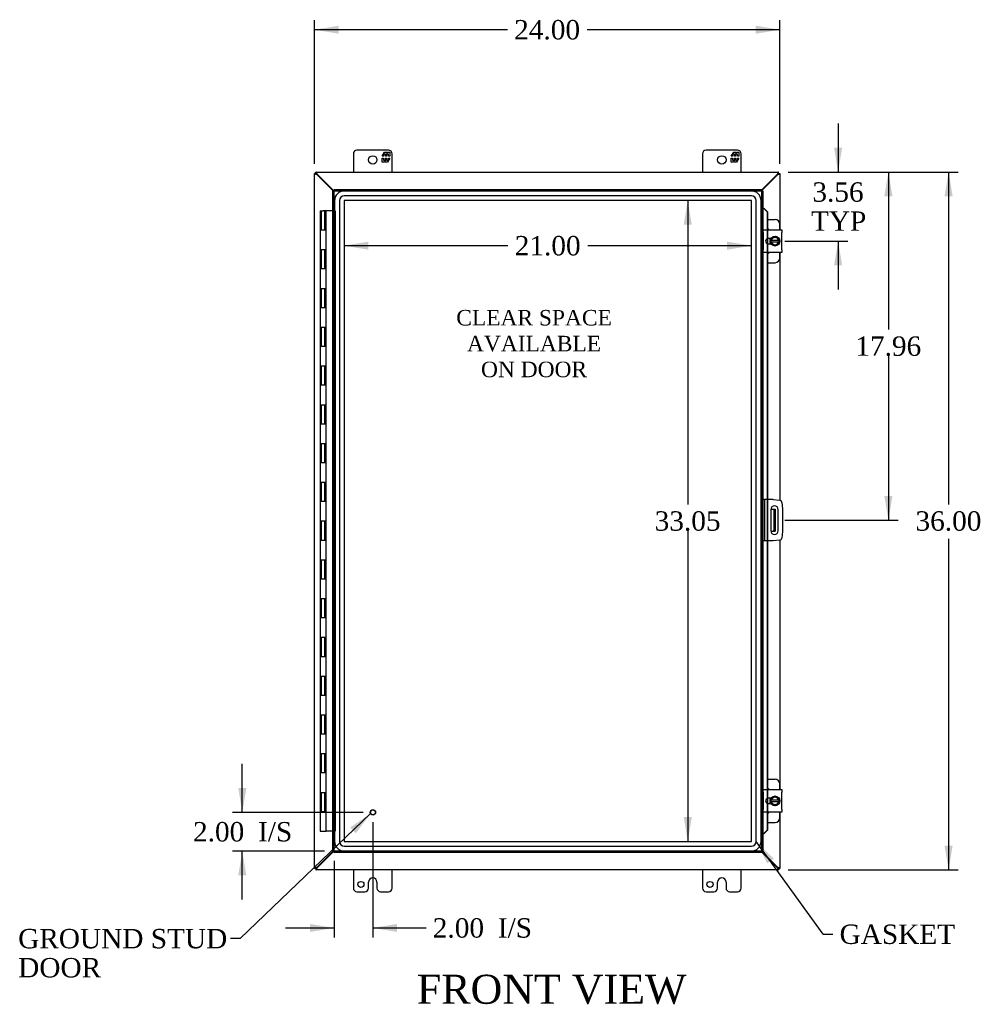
# Model space of a CAD drawing. Header units: inches. Extents: x 6 to 235, y 0 to 156.
# Tile 3 of 8: x 56 to 106, y 55 to 106. Entities that reach past the tile are written whole.
import ezdxf
from ezdxf.enums import TextEntityAlignment as Align

# ---------------------------------------------------------------- set-up
doc = ezdxf.new("R2010")
doc.units = ezdxf.units.IN
doc.header["$MEASUREMENT"] = 0
for name, color, linetype in [('COM40153-1', 7, 'CONTINUOUS'), ('COM40153-2', 7, 'CONTINUOUS'), ('COM42667', 7, 'CONTINUOUS'), ('COM42780', 7, 'CONTINUOUS'), ('COM48434', 7, 'CONTINUOUS'), ('COM70219', 7, 'CONTINUOUS'), ('COM71780-20', 7, 'CONTINUOUS'), ('DEFAULT', 7, 'CONTINUOUS'), ('FET07710', 7, 'CONTINUOUS'), ('HNG10620-32B', 7, 'CONTINUOUS'), ('HNG10620-32C', 7, 'CONTINUOUS'), ('SCC19011', 7, 'CONTINUOUS'), ('SPR20265', 7, 'CONTINUOUS'), ('STD21878', 7, 'CONTINUOUS'), ('WAF25035', 7, 'CONTINUOUS')]:
    doc.layers.add(name, color=color, linetype=linetype)
doc.styles.add('SEACAD_TIMES_NEW_ROMAN', font='times.ttf')

# ---------------------------------------------------------------- blocks, each defined once
blk = doc.blocks.new('SEANNOT_GROUP2')
at = {"layer": 'DEFAULT', "linetype": 'Continuous'}
blk.add_hatch(color=136, dxfattribs=at).paths.add_polyline_path([(73.815, 64.191), (74.573, 65.206), (73.527, 64.492)])
at = {"layer": 'DEFAULT', "color": 136, "linetype": 'Continuous'}
blk.add_line((67.846, 58.758), (67.346, 58.758), dxfattribs=at)
blk.add_lwpolyline([(67.846, 58.758), (74.573, 65.206)], dxfattribs=at)
at = {"layer": 'DEFAULT', "color": 136, "linetype": 'Continuous', "style": 'SEACAD_TIMES_NEW_ROMAN'}
for s, p in [('GROUND STUD', (56.403, 59.258)), ('DOOR', (56.403, 57.758))]:
    blk.add_text(s, height=1, dxfattribs=at).set_placement(p, align=Align.TOP_LEFT)
blk = doc.blocks.new('SEANNOT_GROUP3')
at = {"layer": 'DEFAULT', "linetype": 'Continuous'}
blk.add_hatch(color=136, dxfattribs=at).paths.add_polyline_path([(95.364, 62.883), (94.464, 63.776), (95.025, 62.64)])
at = {"layer": 'DEFAULT', "color": 136, "linetype": 'Continuous'}
blk.add_line((97.912, 58.984), (98.412, 58.984), dxfattribs=at)
blk.add_lwpolyline([(97.912, 58.984), (94.464, 63.776)], dxfattribs=at)
at = {"layer": 'DEFAULT', "color": 136, "linetype": 'Continuous', "style": 'SEACAD_TIMES_NEW_ROMAN'}
blk.add_text('GASKET', height=1, dxfattribs=at).set_placement((98.762, 59.484), align=Align.TOP_LEFT)
blk = doc.blocks.new('GDIMGGROUP14')
at = {"layer": 'DEFAULT', "linetype": 'Continuous'}
for points in [[(74.467, 94.295), (74.467, 94.712), (73.217, 94.503)], [(92.965, 94.295), (94.215, 94.503), (92.965, 94.712)]]:
    blk.add_hatch(color=136, dxfattribs=at).paths.add_polyline_path(points)
at = {"layer": 'DEFAULT', "color": 136, "linetype": 'Continuous'}
for p, q in [((81.66, 94.503), (73.217, 94.503)), ((94.215, 94.503), (85.773, 94.503))]:
    blk.add_line(p, q, dxfattribs=at)
at = {"layer": 'DEFAULT', "color": 136, "linetype": 'Continuous', "style": 'SEACAD_TIMES_NEW_ROMAN'}
blk.add_text('21.00', height=1, dxfattribs=at).set_placement((82.01, 95.003), align=Align.TOP_LEFT)
blk = doc.blocks.new('GDIMGGROUP15')
at = {"layer": 'DEFAULT', "linetype": 'Continuous'}
for points in [[(90.725, 95.579), (91.141, 95.579), (90.933, 96.829)], [(90.725, 65.025), (90.933, 63.775), (91.141, 65.025)]]:
    blk.add_hatch(color=136, dxfattribs=at).paths.add_polyline_path(points)
at = {"layer": 'DEFAULT', "color": 136, "linetype": 'Continuous'}
for p, q in [((90.933, 96.829), (90.933, 81.152)), ((90.933, 79.802), (90.933, 63.775))]:
    blk.add_line(p, q, dxfattribs=at)
at = {"layer": 'DEFAULT', "color": 136, "linetype": 'Continuous', "style": 'SEACAD_TIMES_NEW_ROMAN'}
blk.add_text('33.05', height=1, dxfattribs=at).set_placement((89.227, 80.802), align=Align.TOP_LEFT)
blk = doc.blocks.new('GDIMGGROUP16')
at = {"layer": 'DEFAULT', "linetype": 'Continuous'}
for points in [[(98.896, 99.552), (98.479, 99.552), (98.687, 98.302)], [(98.896, 93.49), (98.687, 94.74), (98.479, 93.49)]]:
    blk.add_hatch(color=136, dxfattribs=at).paths.add_polyline_path(points)
at = {"layer": 'DEFAULT', "color": 136, "linetype": 'Continuous'}
for p, q in [((98.687, 100.802), (98.687, 98.302)), ((96.116, 98.302), (99.187, 98.302)), ((95.935, 94.74), (99.187, 94.74)), ((98.687, 94.74), (98.687, 92.24))]:
    blk.add_line(p, q, dxfattribs=at)
at = {"layer": 'DEFAULT', "color": 136, "linetype": 'Continuous', "style": 'SEACAD_TIMES_NEW_ROMAN'}
for s, p in [('3.56', (97.36, 97.772)), ('TYP', (97.289, 96.272))]:
    blk.add_text(s, height=1, dxfattribs=at).set_placement(p, align=Align.TOP_LEFT)
blk = doc.blocks.new('GDIMGGROUP17')
at = {"layer": 'DEFAULT', "linetype": 'Continuous'}
for points in [[(101.488, 97.052), (101.279, 98.302), (101.071, 97.052)], [(101.488, 81.592), (101.071, 81.592), (101.279, 80.342)]]:
    blk.add_hatch(color=136, dxfattribs=at).paths.add_polyline_path(points)
at = {"layer": 'DEFAULT', "color": 136, "linetype": 'Continuous'}
for p, q in [((96.116, 98.302), (101.779, 98.302)), ((101.279, 98.302), (101.279, 90.172)), ((101.279, 88.822), (101.279, 80.342)), ((95.938, 80.342), (101.779, 80.342))]:
    blk.add_line(p, q, dxfattribs=at)
at = {"layer": 'DEFAULT', "color": 136, "linetype": 'Continuous', "style": 'SEACAD_TIMES_NEW_ROMAN'}
blk.add_text('17.96', height=1, dxfattribs=at).set_placement((99.573, 89.822), align=Align.TOP_LEFT)
blk = doc.blocks.new('GDIMGGROUP18')
at = {"layer": 'DEFAULT', "linetype": 'Continuous'}
for points in [[(104.593, 97.052), (104.384, 98.302), (104.176, 97.052)], [(104.593, 63.552), (104.176, 63.552), (104.384, 62.302)]]:
    blk.add_hatch(color=136, dxfattribs=at).paths.add_polyline_path(points)
at = {"layer": 'DEFAULT', "color": 136, "linetype": 'Continuous'}
for p, q in [((96.116, 98.302), (104.884, 98.302)), ((104.384, 98.302), (104.384, 81.152)), ((104.384, 79.382), (104.384, 62.302)), ((96.116, 62.302), (104.884, 62.302))]:
    blk.add_line(p, q, dxfattribs=at)
at = {"layer": 'DEFAULT', "color": 136, "linetype": 'Continuous', "style": 'SEACAD_TIMES_NEW_ROMAN'}
blk.add_text('36.00', height=1, dxfattribs=at).set_placement((102.678, 80.802), align=Align.TOP_LEFT)
blk = doc.blocks.new('GDIMGGROUP19')
at = {"layer": 'DEFAULT', "linetype": 'Continuous'}
for points in [[(72.938, 105.852), (71.688, 105.644), (72.938, 105.435)], [(94.438, 105.852), (94.438, 105.435), (95.688, 105.644)]]:
    blk.add_hatch(color=136, dxfattribs=at).paths.add_polyline_path(points)
at = {"layer": 'DEFAULT', "color": 136, "linetype": 'Continuous'}
for p, q in [((71.688, 98.73), (71.688, 106.144)), ((95.688, 98.73), (95.688, 106.144)), ((81.632, 105.644), (71.688, 105.644)), ((95.688, 105.644), (85.745, 105.644))]:
    blk.add_line(p, q, dxfattribs=at)
at = {"layer": 'DEFAULT', "color": 136, "linetype": 'Continuous', "style": 'SEACAD_TIMES_NEW_ROMAN'}
blk.add_text('24.00', height=1, dxfattribs=at).set_placement((81.982, 106.144), align=Align.TOP_LEFT)
blk = doc.blocks.new('GDIMGGROUP20')
at = {"layer": 'DEFAULT', "linetype": 'Continuous'}
for points in [[(71.447, 59.1), (72.697, 59.309), (71.447, 59.517)], [(75.947, 59.1), (75.947, 59.517), (74.697, 59.309)]]:
    blk.add_hatch(color=136, dxfattribs=at).paths.add_polyline_path(points)
at = {"layer": 'DEFAULT', "color": 136, "linetype": 'Continuous'}
for p, q in [((74.697, 64.772), (74.697, 58.809)), ((72.697, 62.772), (72.697, 58.809)), ((70.197, 59.309), (72.697, 59.309)), ((74.697, 59.309), (76.935, 59.309)), ((76.935, 59.309), (77.435, 59.309))]:
    blk.add_line(p, q, dxfattribs=at)
at = {"layer": 'DEFAULT', "color": 136, "linetype": 'Continuous', "style": 'SEACAD_TIMES_NEW_ROMAN'}
for s, p in [('2.00', (77.785, 59.809)), ('I/S', (81.139, 59.809))]:
    blk.add_text(s, height=1, dxfattribs=at).set_placement(p, align=Align.TOP_LEFT)
blk = doc.blocks.new('GDIMGGROUP21')
at = {"layer": 'DEFAULT', "linetype": 'Continuous'}
for points in [[(67.754, 66.522), (67.962, 65.272), (68.17, 66.522)], [(67.754, 62.022), (68.17, 62.022), (67.962, 63.272)]]:
    blk.add_hatch(color=136, dxfattribs=at).paths.add_polyline_path(points)
at = {"layer": 'DEFAULT', "color": 136, "linetype": 'Continuous'}
for p, q in [((67.962, 65.272), (67.962, 67.772)), ((74.197, 65.272), (67.462, 65.272)), ((72.198, 63.272), (67.462, 63.272)), ((67.962, 60.772), (67.962, 63.272))]:
    blk.add_line(p, q, dxfattribs=at)
at = {"layer": 'DEFAULT', "color": 136, "linetype": 'Continuous', "style": 'SEACAD_TIMES_NEW_ROMAN'}
for s, p in [('2.00', (65.42, 64.772)), ('I/S', (68.774, 64.772))]:
    blk.add_text(s, height=1, dxfattribs=at).set_placement(p, align=Align.TOP_LEFT)

msp = doc.modelspace()

# ---------------------------------------------------------------- linework, layer by layer
at = {"layer": 'COM40153-1', "color": 7}
for p, q in [((95.22, 80.905), (95.33, 80.905)), ((95.33, 80.905), (95.366, 80.905)), ((95.366, 80.905), (95.438, 80.905)), ((95.366, 80.905), (95.366, 79.78)), ((95.438, 80.905), (95.438, 79.78)), ((95.22, 79.78), (95.33, 79.78)), ((95.366, 79.78), (95.33, 79.78)), ((95.366, 79.78), (95.438, 79.78))]:
    msp.add_line(p, q, dxfattribs=at)
at = {"layer": 'COM40153-2', "color": 7}
for p, q in [((94.885, 81.405), (94.813, 81.405)), ((94.885, 81.405), (94.885, 79.28)), ((94.885, 81.405), (94.921, 81.405)), ((95.336, 81.405), (94.921, 81.405)), ((95.336, 81.405), (95.671, 81.375)), ((95.22, 80.892), (95.22, 79.792)), ((95.595, 79.792), (95.595, 80.892)), ((95.784, 81.262), (95.813, 80.928)), ((95.813, 80.928), (95.813, 79.757)), ((95.813, 79.757), (95.784, 79.423)), ((94.885, 79.28), (94.813, 79.28)), ((94.921, 79.28), (94.885, 79.28)), ((95.336, 79.28), (94.921, 79.28)), ((95.671, 79.309), (95.336, 79.28))]:
    msp.add_line(p, q, dxfattribs=at)
for centre, radius, start, end in [((95.66, 81.251), 0.125, 5, 85), ((95.407, 80.892), 0.188, 0, 180), ((95.407, 79.792), 0.188, 180, 0), ((95.66, 79.433), 0.125, 275, 355)]:
    msp.add_arc(centre, radius, start, end, dxfattribs=at)
at = {"layer": 'COM42667', "color": 7}
for p, q in [((94.814, 95.186), (94.814, 95.329)), ((94.814, 95.329), (95.784, 95.329)), ((94.814, 95.186), (94.814, 94.294)), ((95.784, 95.329), (95.784, 95.186)), ((95.784, 94.294), (95.784, 95.186)), ((95.228, 94.881), (95.089, 94.881)), ((95.089, 94.6), (95.228, 94.6)), ((94.814, 94.151), (94.814, 94.294)), ((95.784, 94.151), (94.814, 94.151)), ((95.784, 94.294), (95.784, 94.151)), ((94.814, 66.31), (94.814, 66.453)), ((94.814, 66.453), (95.784, 66.453)), ((94.814, 66.31), (94.814, 65.418)), ((95.784, 66.453), (95.784, 66.31)), ((95.784, 65.418), (95.784, 66.31)), ((95.228, 66.005), (95.089, 66.005)), ((95.089, 65.724), (95.228, 65.724)), ((94.814, 65.275), (94.814, 65.418)), ((95.784, 65.275), (94.814, 65.275)), ((95.784, 65.418), (95.784, 65.275))]:
    msp.add_line(p, q, dxfattribs=at)
for centre in [(95.089, 94.74), (95.089, 65.864)]:
    msp.add_arc(centre, 0.14, 90, 270, dxfattribs=at)
at = {"layer": 'COM42780', "color": 7}
for p, q in [((95.038, 95.855), (95.435, 95.855)), ((95.685, 95.329), (95.685, 95.605)), ((95.185, 94.806), (95.185, 94.881)), ((95.185, 94.6), (95.185, 94.671)), ((95.685, 93.875), (95.685, 94.151)), ((95.038, 93.625), (95.435, 93.625)), ((95.038, 66.979), (95.435, 66.979)), ((95.685, 66.453), (95.685, 66.729)), ((95.185, 65.93), (95.185, 66.005)), ((95.185, 65.724), (95.185, 65.795)), ((95.685, 64.999), (95.685, 65.275)), ((95.038, 64.749), (95.435, 64.749))]:
    msp.add_line(p, q, dxfattribs=at)
for centre, start, end in [((95.435, 95.605), 0, 90), ((94.935, 95.168), 39.9324, 65.6695), ((94.935, 94.312), 294.3305, 320.0676), ((95.435, 93.875), 270, 0), ((95.435, 66.729), 0, 90), ((94.935, 66.292), 39.9324, 65.6695), ((94.935, 65.436), 294.3305, 320.0676), ((95.435, 64.999), 270, 0)]:
    msp.add_arc(centre, 0.25, start, end, dxfattribs=at)
at = {"layer": 'COM48434', "color": 7}
for p, q in [((71.76, 98.23), (71.688, 98.23)), ((71.688, 62.374), (71.688, 98.23)), ((71.761, 98.302), (95.616, 98.302)), ((71.761, 98.23), (71.761, 98.302)), ((71.821, 98.152), (71.796, 98.168)), ((72.64, 97.333), (71.821, 98.152)), ((71.839, 98.17), (71.822, 98.194)), ((72.676, 97.333), (71.839, 98.17)), ((95.538, 98.17), (94.741, 97.373)), ((95.556, 98.152), (94.741, 97.337)), ((95.555, 98.194), (95.538, 98.17)), ((95.58, 98.168), (95.556, 98.152)), ((95.616, 98.23), (95.616, 98.302)), ((95.616, 98.23), (95.688, 98.23)), ((95.688, 98.23), (95.688, 95.329)), ((95.688, 94.151), (95.688, 81.373)), ((95.688, 79.312), (95.688, 66.453)), ((95.688, 65.275), (95.688, 62.374)), ((71.821, 62.452), (72.64, 63.272)), ((71.839, 62.434), (72.676, 63.272)), ((94.741, 63.267), (95.556, 62.452)), ((94.741, 63.231), (95.538, 62.434)), ((71.76, 62.374), (71.688, 62.374)), ((71.761, 62.374), (71.761, 62.302)), ((95.616, 62.302), (71.761, 62.302)), ((71.796, 62.436), (71.821, 62.452)), ((71.822, 62.41), (71.839, 62.434)), ((95.538, 62.434), (95.555, 62.41)), ((95.556, 62.452), (95.58, 62.436)), ((95.616, 62.374), (95.688, 62.374)), ((95.616, 62.374), (95.616, 62.302))]:
    msp.add_line(p, q, dxfattribs=at)
for points, knots in [([(71.796, 98.168), (71.782, 98.174), (71.768, 98.179), (71.742, 98.189), (71.73, 98.194), (71.71, 98.204), (71.702, 98.21), (71.691, 98.22), (71.688, 98.225), (71.688, 98.23)], [0, 0, 0, 0, 0.25, 0.25, 0.5, 0.5, 0.75, 0.75, 1, 1, 1, 1]), ([(71.796, 98.168), (71.792, 98.174), (71.787, 98.179), (71.778, 98.189), (71.774, 98.194), (71.768, 98.204), (71.765, 98.21), (71.761, 98.22), (71.76, 98.225), (71.76, 98.23)], [0, 0, 0, 0, 0.25, 0.25, 0.5, 0.5, 0.75, 0.75, 1, 1, 1, 1]), ([(71.822, 98.194), (71.817, 98.208), (71.812, 98.222), (71.802, 98.249), (71.797, 98.261), (71.786, 98.281), (71.781, 98.289), (71.771, 98.299), (71.766, 98.302), (71.761, 98.302)], [0, 0, 0, 0, 0.25, 0.25, 0.5, 0.5, 0.75, 0.75, 1, 1, 1, 1]), ([(71.822, 98.194), (71.812, 98.204), (71.802, 98.213), (71.781, 98.226), (71.771, 98.23), (71.761, 98.23)], [0, 0, 0, 0, 0.5, 0.5, 1, 1, 1, 1]), ([(95.616, 98.302), (95.611, 98.302), (95.606, 98.299), (95.596, 98.289), (95.591, 98.281), (95.58, 98.261), (95.575, 98.249), (95.565, 98.222), (95.56, 98.208), (95.555, 98.194)], [0, 0, 0, 0, 0.25, 0.25, 0.5, 0.5, 0.75, 0.75, 1, 1, 1, 1]), ([(95.616, 98.23), (95.606, 98.23), (95.596, 98.226), (95.575, 98.213), (95.565, 98.204), (95.555, 98.194)], [0, 0, 0, 0, 0.5, 0.5, 1, 1, 1, 1]), ([(95.616, 98.23), (95.616, 98.225), (95.616, 98.22), (95.612, 98.21), (95.609, 98.204), (95.603, 98.194), (95.599, 98.189), (95.59, 98.179), (95.585, 98.174), (95.58, 98.168)], [0, 0, 0, 0, 0.25, 0.25, 0.5, 0.5, 0.75, 0.75, 1, 1, 1, 1]), ([(95.688, 98.23), (95.688, 98.225), (95.686, 98.22), (95.675, 98.21), (95.667, 98.204), (95.647, 98.194), (95.635, 98.189), (95.609, 98.179), (95.595, 98.174), (95.58, 98.168)], [0, 0, 0, 0, 0.25, 0.25, 0.5, 0.5, 0.75, 0.75, 1, 1, 1, 1]), ([(71.688, 62.374), (71.688, 62.379), (71.691, 62.385), (71.702, 62.395), (71.71, 62.4), (71.73, 62.41), (71.742, 62.415), (71.768, 62.426), (71.782, 62.431), (71.796, 62.436)], [0, 0, 0, 0, 0.25, 0.25, 0.5, 0.5, 0.75, 0.75, 1, 1, 1, 1]), ([(71.76, 62.374), (71.76, 62.379), (71.761, 62.385), (71.765, 62.395), (71.768, 62.4), (71.774, 62.41), (71.778, 62.415), (71.787, 62.426), (71.792, 62.431), (71.796, 62.436)], [0, 0, 0, 0, 0.25, 0.25, 0.5, 0.5, 0.75, 0.75, 1, 1, 1, 1]), ([(71.761, 62.302), (71.766, 62.302), (71.771, 62.305), (71.781, 62.316), (71.786, 62.324), (71.797, 62.344), (71.802, 62.356), (71.812, 62.382), (71.817, 62.396), (71.822, 62.41)], [0, 0, 0, 0, 0.25, 0.25, 0.5, 0.5, 0.75, 0.75, 1, 1, 1, 1]), ([(71.761, 62.374), (71.771, 62.374), (71.781, 62.378), (71.802, 62.391), (71.812, 62.401), (71.822, 62.41)], [0, 0, 0, 0, 0.5, 0.5, 1, 1, 1, 1]), ([(95.555, 62.41), (95.56, 62.396), (95.565, 62.382), (95.575, 62.356), (95.58, 62.344), (95.591, 62.324), (95.596, 62.316), (95.606, 62.305), (95.611, 62.302), (95.616, 62.302)], [0, 0, 0, 0, 0.25, 0.25, 0.5, 0.5, 0.75, 0.75, 1, 1, 1, 1]), ([(95.555, 62.41), (95.565, 62.401), (95.575, 62.391), (95.596, 62.378), (95.606, 62.374), (95.616, 62.374)], [0, 0, 0, 0, 0.5, 0.5, 1, 1, 1, 1]), ([(95.58, 62.436), (95.585, 62.431), (95.59, 62.426), (95.599, 62.415), (95.603, 62.41), (95.609, 62.4), (95.612, 62.395), (95.616, 62.385), (95.616, 62.379), (95.616, 62.374)], [0, 0, 0, 0, 0.25, 0.25, 0.5, 0.5, 0.75, 0.75, 1, 1, 1, 1]), ([(95.58, 62.436), (95.595, 62.431), (95.609, 62.426), (95.635, 62.415), (95.647, 62.41), (95.667, 62.4), (95.675, 62.395), (95.686, 62.385), (95.688, 62.379), (95.688, 62.374)], [0, 0, 0, 0, 0.25, 0.25, 0.5, 0.5, 0.75, 0.75, 1, 1, 1, 1])]:
    msp.add_open_spline(points, degree=3, knots=knots, dxfattribs=at)
at = {"layer": 'COM70219', "color": 7}
for p, q in [((94.214, 97.328), (73.218, 97.328)), ((94.214, 97.327), (73.218, 97.327)), ((94.214, 97.078), (73.218, 97.078)), ((72.718, 96.828), (72.718, 63.776)), ((72.719, 96.828), (72.719, 63.776)), ((72.968, 96.828), (72.968, 63.776)), ((73.217, 96.828), (73.217, 63.776)), ((94.214, 96.829), (73.218, 96.829)), ((73.218, 96.828), (73.218, 63.776)), ((94.214, 96.828), (73.218, 96.828)), ((94.214, 63.776), (94.214, 96.828)), ((94.215, 63.776), (94.215, 96.828)), ((94.464, 63.776), (94.464, 96.828)), ((94.713, 63.776), (94.713, 96.828)), ((94.714, 63.776), (94.714, 96.828)), ((73.218, 63.776), (94.214, 63.776)), ((73.218, 63.775), (94.214, 63.775)), ((73.218, 63.526), (94.214, 63.526)), ((73.218, 63.277), (94.214, 63.277)), ((73.218, 63.276), (94.214, 63.276))]:
    msp.add_line(p, q, dxfattribs=at)
for centre, radius, start, end in [((73.218, 96.828), 0.5, 90, 180), ((73.218, 96.828), 0.499, 90, 180), ((73.218, 96.828), 0.25, 90, 180), ((94.214, 96.828), 0.5, 0, 90), ((94.214, 96.828), 0.499, 0, 90), ((94.214, 96.828), 0.25, 0, 90), ((73.218, 96.828), 0.001, 90, 180), ((94.214, 96.828), 0.001, 0, 90), ((73.218, 63.776), 0.5, 180, 270), ((73.218, 63.776), 0.499, 180, 270), ((73.218, 63.776), 0.25, 180, 270), ((73.218, 63.776), 0.001, 180, 270), ((94.214, 63.776), 0.5, 270, 0), ((94.214, 63.776), 0.001, 270, 0), ((94.214, 63.776), 0.25, 270, 0), ((94.214, 63.776), 0.499, 270, 0)]:
    msp.add_arc(centre, radius, start, end, dxfattribs=at)
at = {"layer": 'COM71780-20', "color": 7}
for p, q in [((72.625, 97.333), (72.697, 97.333)), ((72.625, 63.272), (72.625, 97.333)), ((72.697, 63.272), (72.697, 97.333)), ((72.697, 97.333), (72.733, 97.297)), ((72.698, 97.405), (72.698, 97.333)), ((72.698, 97.405), (94.741, 97.405)), ((72.698, 97.333), (94.741, 97.333)), ((72.698, 97.333), (72.733, 97.297)), ((94.741, 97.333), (94.705, 97.297)), ((94.741, 97.333), (94.705, 97.297)), ((94.741, 97.405), (94.741, 97.333)), ((94.741, 97.333), (94.741, 63.272)), ((94.813, 97.333), (94.741, 97.333)), ((94.813, 97.333), (94.813, 63.272)), ((94.813, 96.458), (94.741, 96.458)), ((94.826, 96.458), (94.813, 96.458)), ((94.836, 96.434), (94.845, 96.434)), ((94.856, 96.422), (95.026, 96.25)), ((94.856, 96.422), (94.868, 96.422)), ((94.868, 96.422), (95.038, 96.25)), ((95.026, 96.25), (95.026, 95.329)), ((95.038, 96.25), (95.026, 96.25)), ((95.038, 96.25), (95.038, 95.329)), ((95.026, 95.329), (95.026, 94.866)), ((95.038, 95.329), (95.038, 94.871)), ((95.026, 94.866), (95.026, 94.615)), ((95.026, 94.615), (95.026, 94.151)), ((95.038, 94.871), (95.038, 94.609)), ((95.038, 94.609), (95.038, 94.151)), ((95.026, 94.151), (95.026, 81.405)), ((95.038, 94.151), (95.038, 81.405)), ((95.026, 81.405), (95.026, 79.28)), ((95.038, 81.405), (95.038, 79.28)), ((95.026, 79.28), (95.026, 66.453)), ((95.038, 79.28), (95.038, 66.453)), ((95.026, 66.453), (95.026, 65.99)), ((95.038, 66.453), (95.038, 65.995)), ((95.026, 65.99), (95.026, 65.739)), ((95.026, 65.739), (95.026, 65.275)), ((95.038, 65.995), (95.038, 65.733)), ((95.038, 65.733), (95.038, 65.275)), ((95.026, 65.275), (95.026, 64.355)), ((95.038, 65.275), (95.038, 64.355)), ((94.813, 64.147), (94.741, 64.147)), ((94.813, 64.147), (94.826, 64.147)), ((94.845, 64.17), (94.836, 64.17)), ((95.026, 64.355), (94.856, 64.182)), ((94.856, 64.182), (94.868, 64.182)), ((95.038, 64.355), (94.868, 64.182)), ((95.038, 64.355), (95.026, 64.355)), ((72.625, 63.272), (72.697, 63.272)), ((72.697, 63.272), (72.733, 63.308)), ((72.698, 63.272), (72.733, 63.308)), ((94.741, 63.272), (72.698, 63.272)), ((72.698, 63.2), (72.698, 63.272)), ((94.741, 63.2), (72.698, 63.2)), ((94.741, 63.272), (94.705, 63.308)), ((94.741, 63.272), (94.705, 63.308)), ((94.741, 63.2), (94.741, 63.272)), ((94.813, 63.272), (94.741, 63.272))]:
    msp.add_line(p, q, dxfattribs=at)
for centre, radius, start, end in [((95.254, 97.509), 1.153, 245.7342, 249.4642), ((95.144, 96.691), 0.395, 216.3142, 223.0054), ((95.254, 97.509), 1.153, 249.4642, 250.458), ((95.254, 63.096), 1.153, 110.5358, 114.2658), ((95.144, 63.913), 0.395, 136.9946, 143.6858), ((95.254, 63.096), 1.153, 109.542, 110.5358)]:
    msp.add_arc(centre, radius, start, end, dxfattribs=at)
at = {"layer": 'FET07710', "color": 7}
for p, q in [((73.688, 99.24), (73.688, 98.302)), ((75.501, 99.427), (73.876, 99.427)), ((75.178, 99.122), (75.301, 99.334)), ((75.243, 99.122), (75.178, 99.122)), ((75.341, 99.228), (75.243, 99.228)), ((75.243, 99.228), (75.243, 99.122)), ((75.301, 99.334), (75.41, 99.334)), ((75.341, 99.122), (75.341, 99.228)), ((75.401, 99.122), (75.341, 99.122)), ((75.499, 99.228), (75.401, 99.228)), ((75.401, 99.228), (75.401, 99.122)), ((75.41, 99.334), (75.41, 99.257)), ((75.41, 99.257), (75.455, 99.334)), ((75.455, 99.334), (75.563, 99.334)), ((75.499, 99.122), (75.499, 99.228)), ((75.563, 99.122), (75.499, 99.122)), ((75.563, 99.334), (75.563, 99.122)), ((75.688, 98.302), (75.688, 99.24)), ((91.688, 99.24), (91.688, 98.302)), ((93.501, 99.427), (91.876, 99.427)), ((93.178, 99.122), (93.301, 99.334)), ((93.243, 99.122), (93.178, 99.122)), ((93.341, 99.228), (93.243, 99.228)), ((93.243, 99.228), (93.243, 99.122)), ((93.301, 99.334), (93.41, 99.334)), ((93.341, 99.122), (93.341, 99.228)), ((93.401, 99.122), (93.341, 99.122)), ((93.499, 99.228), (93.401, 99.228)), ((93.401, 99.228), (93.401, 99.122)), ((93.41, 99.334), (93.41, 99.257)), ((93.41, 99.257), (93.455, 99.334)), ((93.455, 99.334), (93.563, 99.334)), ((93.499, 99.122), (93.499, 99.228)), ((93.563, 99.122), (93.499, 99.122)), ((93.563, 99.334), (93.563, 99.122)), ((93.688, 98.302), (93.688, 99.24)), ((75.178, 98.812), (75.178, 99.025)), ((75.178, 99.025), (75.243, 99.025)), ((75.287, 98.812), (75.178, 98.812)), ((75.243, 99.025), (75.243, 98.919)), ((75.243, 98.919), (75.341, 98.919)), ((75.332, 98.89), (75.287, 98.812)), ((75.332, 98.812), (75.332, 98.89)), ((75.441, 98.812), (75.332, 98.812)), ((75.341, 98.919), (75.341, 99.025)), ((75.341, 99.025), (75.401, 99.025)), ((75.401, 99.025), (75.401, 98.919)), ((75.401, 98.919), (75.499, 98.919)), ((75.563, 99.025), (75.441, 98.812)), ((75.499, 98.919), (75.499, 99.025)), ((75.499, 99.025), (75.563, 99.025)), ((93.178, 98.812), (93.178, 99.025)), ((93.178, 99.025), (93.243, 99.025)), ((93.287, 98.812), (93.178, 98.812)), ((93.243, 99.025), (93.243, 98.919)), ((93.243, 98.919), (93.341, 98.919)), ((93.332, 98.89), (93.287, 98.812)), ((93.332, 98.812), (93.332, 98.89)), ((93.441, 98.812), (93.332, 98.812)), ((93.341, 98.919), (93.341, 99.025)), ((93.341, 99.025), (93.401, 99.025)), ((93.401, 99.025), (93.401, 98.919)), ((93.401, 98.919), (93.499, 98.919)), ((93.563, 99.025), (93.441, 98.812)), ((93.499, 98.919), (93.499, 99.025)), ((93.499, 99.025), (93.563, 99.025)), ((73.688, 62.302), (73.688, 61.365)), ((75.688, 61.365), (75.688, 62.302)), ((91.688, 62.302), (91.688, 61.365)), ((93.688, 61.365), (93.688, 62.302)), ((74.47, 61.365), (74.47, 61.677)), ((74.688, 61.895), (74.688, 61.895)), ((74.906, 61.677), (74.906, 61.365)), ((92.47, 61.365), (92.47, 61.677)), ((92.688, 61.895), (92.688, 61.895)), ((92.906, 61.677), (92.906, 61.365)), ((73.876, 61.177), (74.282, 61.177)), ((75.094, 61.177), (75.501, 61.177)), ((91.876, 61.177), (92.282, 61.177)), ((93.094, 61.177), (93.501, 61.177))]:
    msp.add_line(p, q, dxfattribs=at)
for centre, radius in [((74.688, 98.927), 0.219), ((92.688, 98.927), 0.219), ((74.079, 61.552), 0.156), ((92.079, 61.552), 0.156)]:
    msp.add_circle(centre, radius, dxfattribs=at)
for centre, radius, start, end in [((73.876, 99.24), 0.188, 90, 180), ((75.501, 99.24), 0.188, 0, 90), ((91.876, 99.24), 0.188, 90, 180), ((93.501, 99.24), 0.188, 0, 90), ((74.688, 61.677), 0.218, 90, 180), ((74.688, 61.677), 0.218, 0, 90), ((92.688, 61.677), 0.218, 90, 180), ((92.688, 61.677), 0.218, 0, 90), ((73.876, 61.365), 0.188, 180, 270), ((74.282, 61.365), 0.188, 270, 0), ((75.094, 61.365), 0.188, 180, 270), ((75.501, 61.365), 0.188, 270, 0), ((91.876, 61.365), 0.188, 180, 270), ((92.282, 61.365), 0.188, 270, 0), ((93.094, 61.365), 0.188, 180, 270), ((93.501, 61.365), 0.188, 270, 0)]:
    msp.add_arc(centre, radius, start, end, dxfattribs=at)
at = {"layer": 'HNG10620-32B', "color": 7}
for p, q in [((72.127, 95.302), (71.974, 95.302)), ((71.974, 95.302), (71.974, 94.302)), ((71.974, 94.302), (72.127, 94.302)), ((72.127, 93.302), (71.974, 93.302)), ((71.974, 93.302), (71.974, 92.302)), ((71.974, 92.302), (72.127, 92.302)), ((72.127, 91.302), (71.974, 91.302)), ((71.974, 91.302), (71.974, 90.302)), ((71.974, 90.302), (72.127, 90.302)), ((72.127, 89.302), (71.974, 89.302)), ((71.974, 89.302), (71.974, 88.302)), ((71.974, 88.302), (72.127, 88.302)), ((72.127, 87.302), (71.974, 87.302)), ((71.974, 87.302), (71.974, 86.302)), ((71.974, 86.302), (72.127, 86.302)), ((72.127, 85.302), (71.974, 85.302)), ((71.974, 85.302), (71.974, 84.302)), ((71.974, 84.302), (72.127, 84.302)), ((72.127, 83.302), (71.974, 83.302)), ((71.974, 83.302), (71.974, 82.302)), ((71.974, 82.302), (72.127, 82.302)), ((72.127, 81.302), (71.974, 81.302)), ((71.974, 81.302), (71.974, 80.302)), ((71.974, 80.302), (72.127, 80.302)), ((72.127, 79.302), (71.974, 79.302)), ((71.974, 79.302), (71.974, 78.302)), ((71.974, 78.302), (72.127, 78.302)), ((72.127, 77.302), (71.974, 77.302)), ((71.974, 77.302), (71.974, 76.302)), ((71.974, 76.302), (72.127, 76.302)), ((72.127, 75.302), (71.974, 75.302)), ((71.974, 75.302), (71.974, 74.302)), ((71.974, 74.302), (72.127, 74.302)), ((72.127, 73.302), (71.974, 73.302)), ((71.974, 73.302), (71.974, 72.302)), ((71.974, 72.302), (72.127, 72.302)), ((72.127, 71.302), (71.974, 71.302)), ((71.974, 71.302), (71.974, 70.302)), ((71.974, 70.302), (72.127, 70.302)), ((72.127, 69.302), (71.974, 69.302)), ((71.974, 69.302), (71.974, 68.302)), ((71.974, 68.302), (72.127, 68.302)), ((72.127, 67.302), (71.974, 67.302)), ((71.974, 67.302), (71.974, 66.302)), ((71.974, 66.302), (72.127, 66.302)), ((72.127, 65.302), (71.974, 65.302)), ((71.974, 65.302), (71.974, 64.302)), ((71.974, 64.302), (72.281, 64.302))]:
    msp.add_line(p, q, dxfattribs=at)
at = {"layer": 'HNG10620-32C', "color": 7}
for p, q in [((71.974, 96.302), (72.127, 96.302)), ((71.974, 96.302), (71.974, 95.302)), ((72.034, 96.302), (72.034, 95.302)), ((72.625, 96.302), (72.127, 96.302)), ((72.21, 96.302), (72.21, 95.302)), ((72.221, 95.302), (72.221, 96.302)), ((72.263, 96.302), (72.263, 95.302)), ((72.281, 95.302), (72.281, 96.302)), ((72.668, 96.302), (72.625, 96.302)), ((72.697, 96.302), (72.668, 96.302)), ((72.697, 96.302), (72.757, 96.302)), ((72.757, 96.302), (72.757, 64.302)), ((72.127, 95.302), (71.974, 95.302)), ((72.281, 95.302), (72.127, 95.302)), ((72.281, 94.302), (72.281, 95.302)), ((71.974, 94.302), (72.127, 94.302)), ((71.974, 94.302), (71.974, 93.302)), ((72.034, 94.302), (72.034, 93.302)), ((72.127, 94.302), (72.281, 94.302)), ((72.21, 94.302), (72.21, 93.302)), ((72.221, 93.302), (72.221, 94.302)), ((72.263, 94.302), (72.263, 93.302)), ((72.281, 93.302), (72.281, 94.302)), ((72.127, 93.302), (71.974, 93.302)), ((72.281, 93.302), (72.127, 93.302)), ((72.281, 92.302), (72.281, 93.302)), ((71.974, 92.302), (72.127, 92.302)), ((71.974, 92.302), (71.974, 91.302)), ((72.034, 92.302), (72.034, 91.302)), ((72.127, 92.302), (72.281, 92.302)), ((72.21, 92.302), (72.21, 91.302)), ((72.221, 91.302), (72.221, 92.302)), ((72.263, 92.302), (72.263, 91.302)), ((72.281, 91.302), (72.281, 92.302)), ((72.127, 91.302), (71.974, 91.302)), ((72.281, 91.302), (72.127, 91.302)), ((72.281, 90.302), (72.281, 91.302)), ((71.974, 90.302), (72.127, 90.302)), ((71.974, 90.302), (71.974, 89.302)), ((72.034, 90.302), (72.034, 89.302)), ((72.127, 90.302), (72.281, 90.302)), ((72.21, 90.302), (72.21, 89.302)), ((72.221, 89.302), (72.221, 90.302)), ((72.263, 90.302), (72.263, 89.302)), ((72.281, 89.302), (72.281, 90.302)), ((72.127, 89.302), (71.974, 89.302)), ((72.281, 89.302), (72.127, 89.302)), ((72.281, 88.302), (72.281, 89.302)), ((71.974, 88.302), (72.127, 88.302)), ((71.974, 88.302), (71.974, 87.302)), ((72.034, 88.302), (72.034, 87.302)), ((72.127, 88.302), (72.281, 88.302)), ((72.21, 88.302), (72.21, 87.302)), ((72.221, 87.302), (72.221, 88.302)), ((72.263, 88.302), (72.263, 87.302)), ((72.281, 87.302), (72.281, 88.302)), ((72.127, 87.302), (71.974, 87.302)), ((72.281, 87.302), (72.127, 87.302)), ((72.281, 86.302), (72.281, 87.302)), ((71.974, 86.302), (72.127, 86.302)), ((71.974, 86.302), (71.974, 85.302)), ((72.034, 86.302), (72.034, 85.302)), ((72.127, 86.302), (72.281, 86.302)), ((72.21, 86.302), (72.21, 85.302)), ((72.221, 85.302), (72.221, 86.302)), ((72.263, 86.302), (72.263, 85.302)), ((72.281, 85.302), (72.281, 86.302)), ((72.127, 85.302), (71.974, 85.302)), ((72.281, 85.302), (72.127, 85.302)), ((72.281, 84.302), (72.281, 85.302)), ((71.974, 84.302), (72.127, 84.302)), ((71.974, 84.302), (71.974, 83.302)), ((72.034, 84.302), (72.034, 83.302)), ((72.127, 84.302), (72.281, 84.302)), ((72.21, 84.302), (72.21, 83.302)), ((72.221, 83.302), (72.221, 84.302)), ((72.263, 84.302), (72.263, 83.302)), ((72.281, 83.302), (72.281, 84.302)), ((72.127, 83.302), (71.974, 83.302)), ((72.281, 83.302), (72.127, 83.302)), ((72.281, 82.302), (72.281, 83.302)), ((71.974, 82.302), (72.127, 82.302)), ((71.974, 82.302), (71.974, 81.302)), ((72.034, 82.302), (72.034, 81.302)), ((72.127, 82.302), (72.281, 82.302)), ((72.21, 82.302), (72.21, 81.302)), ((72.221, 81.302), (72.221, 82.302)), ((72.263, 82.302), (72.263, 81.302)), ((72.281, 81.302), (72.281, 82.302)), ((72.127, 81.302), (71.974, 81.302)), ((72.281, 81.302), (72.127, 81.302)), ((72.281, 80.302), (72.281, 81.302)), ((71.974, 80.302), (72.127, 80.302)), ((71.974, 80.302), (71.974, 79.302)), ((72.034, 80.302), (72.034, 79.302)), ((72.127, 80.302), (72.281, 80.302)), ((72.21, 80.302), (72.21, 79.302)), ((72.221, 79.302), (72.221, 80.302)), ((72.263, 80.302), (72.263, 79.302)), ((72.281, 79.302), (72.281, 80.302)), ((72.127, 79.302), (71.974, 79.302)), ((72.281, 79.302), (72.127, 79.302)), ((72.281, 78.302), (72.281, 79.302)), ((71.974, 78.302), (72.127, 78.302)), ((71.974, 78.302), (71.974, 77.302)), ((72.034, 78.302), (72.034, 77.302)), ((72.127, 78.302), (72.281, 78.302)), ((72.21, 78.302), (72.21, 77.302)), ((72.221, 77.302), (72.221, 78.302)), ((72.263, 78.302), (72.263, 77.302)), ((72.281, 77.302), (72.281, 78.302)), ((72.127, 77.302), (71.974, 77.302)), ((72.281, 77.302), (72.127, 77.302)), ((72.281, 76.302), (72.281, 77.302)), ((71.974, 76.302), (72.127, 76.302)), ((71.974, 76.302), (71.974, 75.302)), ((72.034, 76.302), (72.034, 75.302)), ((72.127, 76.302), (72.281, 76.302)), ((72.21, 76.302), (72.21, 75.302)), ((72.221, 75.302), (72.221, 76.302)), ((72.263, 76.302), (72.263, 75.302)), ((72.281, 75.302), (72.281, 76.302)), ((72.127, 75.302), (71.974, 75.302)), ((72.281, 75.302), (72.127, 75.302)), ((72.281, 74.302), (72.281, 75.302)), ((71.974, 74.302), (72.127, 74.302)), ((71.974, 74.302), (71.974, 73.302)), ((72.034, 74.302), (72.034, 73.302)), ((72.127, 74.302), (72.281, 74.302)), ((72.21, 74.302), (72.21, 73.302)), ((72.221, 73.302), (72.221, 74.302)), ((72.263, 74.302), (72.263, 73.302)), ((72.281, 73.302), (72.281, 74.302)), ((72.127, 73.302), (71.974, 73.302)), ((72.281, 73.302), (72.127, 73.302)), ((72.281, 72.302), (72.281, 73.302)), ((71.974, 72.302), (72.127, 72.302)), ((71.974, 72.302), (71.974, 71.302)), ((72.034, 72.302), (72.034, 71.302)), ((72.127, 72.302), (72.281, 72.302)), ((72.21, 72.302), (72.21, 71.302)), ((72.221, 71.302), (72.221, 72.302)), ((72.263, 72.302), (72.263, 71.302)), ((72.281, 71.302), (72.281, 72.302)), ((72.127, 71.302), (71.974, 71.302)), ((72.281, 71.302), (72.127, 71.302)), ((72.281, 70.302), (72.281, 71.302)), ((71.974, 70.302), (72.127, 70.302)), ((71.974, 70.302), (71.974, 69.302)), ((72.034, 70.302), (72.034, 69.302)), ((72.127, 70.302), (72.281, 70.302)), ((72.21, 70.302), (72.21, 69.302)), ((72.221, 69.302), (72.221, 70.302)), ((72.263, 70.302), (72.263, 69.302)), ((72.281, 69.302), (72.281, 70.302)), ((72.127, 69.302), (71.974, 69.302)), ((72.281, 69.302), (72.127, 69.302)), ((72.281, 68.302), (72.281, 69.302)), ((71.974, 68.302), (72.127, 68.302)), ((71.974, 68.302), (71.974, 67.302)), ((72.034, 68.302), (72.034, 67.302)), ((72.127, 68.302), (72.281, 68.302)), ((72.21, 68.302), (72.21, 67.302)), ((72.221, 67.302), (72.221, 68.302)), ((72.263, 68.302), (72.263, 67.302)), ((72.281, 67.302), (72.281, 68.302)), ((72.127, 67.302), (71.974, 67.302)), ((72.281, 67.302), (72.127, 67.302)), ((72.281, 66.302), (72.281, 67.302)), ((71.974, 66.302), (72.127, 66.302)), ((71.974, 66.302), (71.974, 65.302)), ((72.034, 66.302), (72.034, 65.302)), ((72.127, 66.302), (72.281, 66.302)), ((72.21, 66.302), (72.21, 65.302)), ((72.221, 65.302), (72.221, 66.302)), ((72.263, 66.302), (72.263, 65.302)), ((72.281, 65.302), (72.281, 66.302)), ((72.127, 65.302), (71.974, 65.302)), ((72.281, 65.302), (72.127, 65.302)), ((72.281, 64.302), (72.281, 65.302)), ((72.625, 64.302), (72.281, 64.302)), ((72.668, 64.302), (72.625, 64.302)), ((72.697, 64.302), (72.668, 64.302)), ((72.697, 64.302), (72.757, 64.302))]:
    msp.add_line(p, q, dxfattribs=at)
at = {"layer": 'SCC19011', "color": 7}
for p, q in [((95.435, 94.981), (95.22, 94.849)), ((95.65, 94.849), (95.435, 94.981)), ((95.22, 94.849), (95.22, 94.774)), ((95.22, 94.774), (95.22, 94.706)), ((95.241, 94.774), (95.22, 94.774)), ((95.22, 94.706), (95.22, 94.631)), ((95.22, 94.706), (95.241, 94.706)), ((95.22, 94.631), (95.435, 94.499)), ((95.251, 94.774), (95.241, 94.774)), ((95.241, 94.706), (95.251, 94.706)), ((95.62, 94.774), (95.251, 94.774)), ((95.251, 94.706), (95.62, 94.706)), ((95.435, 94.499), (95.65, 94.631)), ((95.63, 94.774), (95.62, 94.774)), ((95.62, 94.706), (95.63, 94.706)), ((95.65, 94.774), (95.63, 94.774)), ((95.63, 94.706), (95.65, 94.706)), ((95.65, 94.774), (95.65, 94.849)), ((95.65, 94.706), (95.65, 94.774)), ((95.65, 94.631), (95.65, 94.706)), ((95.435, 66.105), (95.22, 65.973)), ((95.65, 65.973), (95.435, 66.105)), ((95.22, 65.973), (95.22, 65.898)), ((95.22, 65.898), (95.22, 65.83)), ((95.241, 65.898), (95.22, 65.898)), ((95.22, 65.83), (95.22, 65.755)), ((95.22, 65.83), (95.241, 65.83)), ((95.22, 65.755), (95.435, 65.623)), ((95.251, 65.898), (95.241, 65.898)), ((95.241, 65.83), (95.251, 65.83)), ((95.62, 65.898), (95.251, 65.898)), ((95.251, 65.83), (95.62, 65.83)), ((95.435, 65.623), (95.65, 65.755)), ((95.63, 65.898), (95.62, 65.898)), ((95.62, 65.83), (95.63, 65.83)), ((95.65, 65.898), (95.63, 65.898)), ((95.63, 65.83), (95.65, 65.83)), ((95.65, 65.898), (95.65, 65.973)), ((95.65, 65.83), (95.65, 65.898)), ((95.65, 65.755), (95.65, 65.83))]:
    msp.add_line(p, q, dxfattribs=at)
for centre, start, end in [((95.435, 94.74), 10.4474, 169.5526), ((95.435, 94.74), 190.4474, 349.5526), ((95.435, 65.864), 10.4474, 169.5526), ((95.435, 65.864), 190.4474, 349.5526)]:
    msp.add_arc(centre, 0.188, start, end, dxfattribs=at)
at = {"layer": 'SPR20265', "color": 7}
for points in [[(95.217, 94.881), (95.205, 94.862), (95.183, 94.816), (95.17, 94.737), (95.184, 94.656), (95.207, 94.614), (95.217, 94.599)], [(95.217, 66.005), (95.205, 65.986), (95.183, 65.94), (95.17, 65.861), (95.184, 65.78), (95.207, 65.738), (95.217, 65.723)]]:
    msp.add_open_spline(points, degree=3, knots=[0.95809881, 0.95809881, 0.95809881, 0.95809881, 0.9661238, 0.97598802, 0.98694613, 0.99365696, 0.99365696, 0.99365696, 0.99365696], dxfattribs=at)
at = {"layer": 'STD21878', "color": 7}
for radius in [0.141, 0.125]:
    msp.add_circle((74.697, 65.272), radius, dxfattribs=at)
at = {"layer": 'WAF25035', "color": 7}
for centre in [(95.435, 94.74), (95.435, 65.864)]:
    msp.add_circle(centre, 0.25, dxfattribs=at)

# ---------------------------------------------------------------- block references
at = {"layer": 'DEFAULT', "color": 7}
for name in ['GDIMGGROUP19', 'GDIMGGROUP16', 'GDIMGGROUP17', 'GDIMGGROUP18', 'GDIMGGROUP15', 'GDIMGGROUP14', 'GDIMGGROUP21', 'SEANNOT_GROUP2', 'GDIMGGROUP20', 'SEANNOT_GROUP3']:
    msp.add_blockref(name, (0, 0), dxfattribs=at)

# ---------------------------------------------------------------- texts
at = {"layer": 'DEFAULT', "color": 7, "style": 'SEACAD_TIMES_NEW_ROMAN'}
msp.add_text('FRONT VIEW', height=1.5, dxfattribs=at).set_placement((76.962, 56.896), align=Align.TOP_LEFT)
at = {"layer": 'DEFAULT', "color": 7, "insert": (83.007, 91.187), "char_height": 0.8, "width": 8.25232, "attachment_point": 2}
msp.add_mtext('{\\fTimes New Roman|b0||i0||c0|p34;\\C7;\\H0.8;\\W1.;CLEAR SPACE \\P}{\\fTimes New Roman|b0||i0||c0|p34;\\C7;\\H0.8;\\W1.;AVAILABLE \\P}{\\fTimes New Roman|b0||i0||c0|p34;\\C7;\\H0.8;\\W1.;ON DOOR}', dxfattribs=at)

doc.saveas('drawing.dxf')
